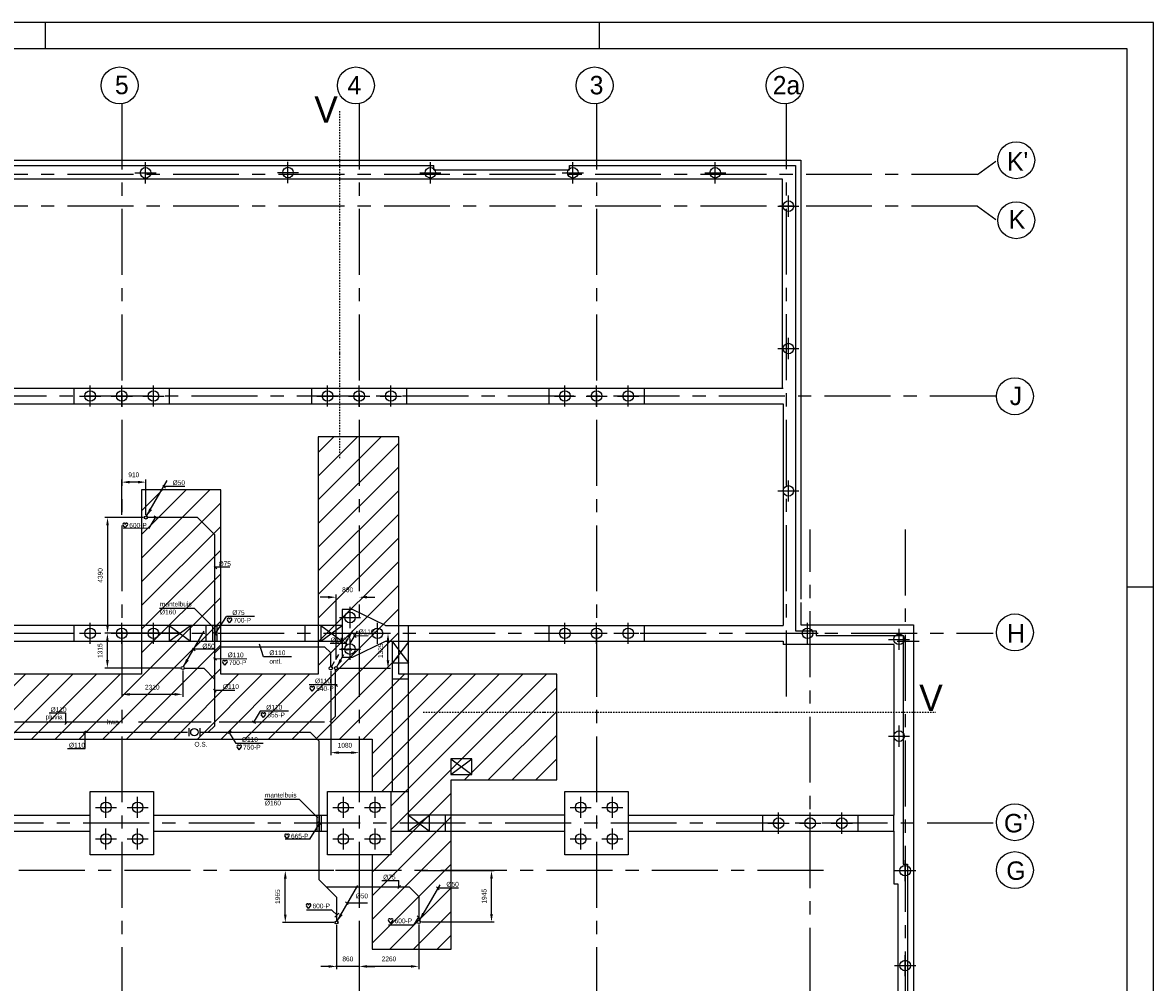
# Model space of a CAD drawing. Extents: x -34830 to 349597, y -3304 to 731056.
# Tile 48 of 48: x 76028 to 118900, y 44397 to 80796. Entities that reach past the tile are written whole.
import ezdxf
from ezdxf.enums import TextEntityAlignment as Align

# ---------------------------------------------------------------- set-up
doc = ezdxf.new("R2010")
doc.units = 0
doc.header["$LTSCALE"] = 100
for name, pattern in [('2322121', [2000, 1000, 1000]), ('2322122', [47, 40, -7]), ('CENTER2', [11.25, 7.5, -1.25, 1.25, -1.25]), ('CENTER4', [5, 3.125, -0.625, 0.625, -0.625]), ('CENTERX2', [40, 25, -5, 5, -5]), ('DASHDOT', [1, 0.5, -0.25, 0, -0.25]), ('DASHED', [19.05, 12.7, -6.35]), ('HIDDEN', [9.525, 6.35, -3.175]), ('LURETOUR', [6, 4, -2])]:
    doc.linetypes.add(name, pattern=pattern)
doc.layers.get('0').update_dxf_attribs({"linetype": 'CONTINUOUS'})
doc.layers.get('DEFPOINTS').update_dxf_attribs({"linetype": 'CONTINUOUS'})
for name, color, linetype in [('00KAD025', 2, 'CONTINUOUS'), ('00KAD070', 5, 'CONTINUOUS'), ('15', 6, 'CONTINUOUS'), ('21', 11, 'CONTINUOUS'), ('5', 7, 'DASHED'), ('BOUW', 8, 'CONTINUOUS'), ('PAAL_CONT', 1, 'CONTINUOUS'), ('PAAL_HART', 7, 'CONTINUOUS'), ('PAAL_TEKST', 2, 'CONTINUOUS'), ('STRAMIEN', 1, 'CENTER2'), ('WL521---', 4, 'CONTINUOUS'), ('WL5233--', 4, 'CONTINUOUS'), ('WL524---', 4, 'CONTINUOUS'), ('WL570---_HARTLIJN', 7, 'CONTINUOUS'), ('WL570---_RETOUR', 3, 'CONTINUOUS'), ('WL740---', 4, 'CONTINUOUS'), ('WM521---', 1, 'CONTINUOUS')]:
    doc.layers.add(name, color=color, linetype=linetype)
doc.styles.add('5MM', font='STRUCT01.shx', dxfattribs={"height": 1000})
doc.styles.add('BURO-018', font='BUROFONT.shx', dxfattribs={"height": 180})
doc.styles.add('VAR', font='STRUCT01.shx')
doc.dimstyles.new('CEES', dxfattribs={"dimscale": 100, "dimtxt": 3, "dimasz": 3, "dimexe": 1, "dimexo": 1, "dimgap": 1.5, "dimtad": 0, "dimdec": 0, "dimzin": 0, "dimtxsty": 'BURO-018', "dimcen": -3, "dimdle": 1.25, "dimclrd": 1, "dimclre": 1, "dimclrt": 1, "dimazin": 3, "dimtfac": 0.75, "dimtdec": 0, "dimtofl": 0, "dimtmove": 0, "dimatfit": 3, "dimtvp": 1.5, "dimtolj": 1, "dimtzin": 0})

# ---------------------------------------------------------------- blocks, each defined once
blk = doc.blocks.new('K-PAAL8')
at = {"layer": 'PAAL_CONT'}
blk.add_circle((0, 0), 0.5, dxfattribs=at)
at = {"layer": 'PAAL_HART'}
for p, q in [((-1, 0), (1, 0)), ((0, -1), (0, 1))]:
    blk.add_line(p, q, dxfattribs=at)
at = {"layer": 'PAAL_TEKST', "style": 'VAR', "flags": 1}
for tag, p in [('AFHAKHOOGTE', (0.4, 0.52)), ('INHEINIVO', (0.4, 0.2)), ('LENGTE', (0.4, -0.11)), ('NUMMER', (0.4, -0.43))]:
    blk.add_attdef(tag, p, '', height=0.2, dxfattribs=at)
blk = doc.blocks.new('LDV3')
at = {"color": 0, "linetype": 'CONTINUOUS'}
for p, q in [((4.5, 7.79), (6.75, 11.69)), ((0.25, 0.43), (2.5, 4.33))]:
    blk.add_line(p, q, dxfattribs=at)
blk.add_lwpolyline([(0.25, 0.43, 0, 1, 0), (1.5, 2.6, 1, 1, 0)], format="xyseb", dxfattribs=at)
blk.add_circle((0, 0), 0.5, dxfattribs=at)
at = {"color": 0, "linetype": 'CONTINUOUS', "style": 'BURO-018'}
blk.add_attdef('LD_TEXT1', text='', height=1.8, dxfattribs=at).set_placement((3.5, 6.06), align=Align.MIDDLE)
blk = doc.blocks.new('LDV3121')
at = {"color": 0, "linetype": 'CONTINUOUS'}
blk.add_line((0.25, 0.43), (6.75, 11.69), dxfattribs=at)
blk.add_lwpolyline([(0.25, 0.43, 0, 1, 0), (1.5, 2.6, 1, 1, 0)], format="xyseb", dxfattribs=at)
blk.add_circle((0, 0), 0.5, dxfattribs=at)
blk = doc.blocks.new('HART')
at = {"color": 1}
for q in [(-40, 52), (40, 52)]:
    blk.add_line((0, 0), q, dxfattribs=at)
for centre, start, end in [((-22, 66), 0, 217.1867), ((22, 66), 322.8133, 180)]:
    blk.add_arc(centre, 22.1, start, end, dxfattribs=at)
blk = doc.blocks.new('*D76')
at = {"layer": 'DEFPOINTS', "color": 0}
for p in [(88788, 46692), (91047, 46692), (88788, 45004)]:
    blk.add_point(p, dxfattribs=at)
at = {"layer": 'WM521---', "color": 1}
for p, q in [((88788, 46592), (88788, 44904)), ((91047, 46592), (91047, 44904)), ((90747, 45004), (89088, 45004))]:
    blk.add_line(p, q, dxfattribs=at)
for points in [[(89088, 45054), (89088, 44954), (88788, 45004)], [(90747, 45054), (90747, 44954), (91047, 45004)]]:
    blk.add_solid(points, dxfattribs=at)
at = {"layer": 'WM521---', "color": 1, "insert": (89918, 45287), "char_height": 180, "attachment_point": 5, "style": 'BURO-018'}
blk.add_mtext('\\A1;2260', dxfattribs=at)
blk = doc.blocks.new('*D77')
at = {"layer": 'DEFPOINTS', "color": 0}
for p in [(87928, 46669), (88788, 46669), (88788, 45004)]:
    blk.add_point(p, dxfattribs=at)
at = {"layer": 'WM521---', "color": 1}
for p, q in [((87928, 46569), (87928, 44904)), ((88788, 46569), (88788, 44904)), ((87628, 45004), (87328, 45004)), ((89088, 45004), (89388, 45004))]:
    blk.add_line(p, q, dxfattribs=at)
for points in [[(87628, 45054), (87628, 44954), (87928, 45004)], [(89088, 45054), (89088, 44954), (88788, 45004)]]:
    blk.add_solid(points, dxfattribs=at)
at = {"layer": 'WM521---', "color": 1, "insert": (88358, 45287), "char_height": 180, "attachment_point": 5, "style": 'BURO-018'}
blk.add_mtext('\\A1;860', dxfattribs=at)
blk = doc.blocks.new('*D78')
at = {"layer": 'DEFPOINTS', "color": 0}
for p in [(91047, 48636), (93805, 48636), (91047, 46692)]:
    blk.add_point(p, dxfattribs=at)
at = {"layer": 'WM521---', "color": 1}
for p, q in [((91147, 48636), (93905, 48636)), ((93805, 46992), (93805, 48336)), ((91147, 46692), (93905, 46692))]:
    blk.add_line(p, q, dxfattribs=at)
for points in [[(93755, 48336), (93855, 48336), (93805, 48636)], [(93755, 46992), (93855, 46992), (93805, 46692)]]:
    blk.add_solid(points, dxfattribs=at)
at = {"layer": 'WM521---', "color": 1, "insert": (93528, 47664), "char_height": 180, "attachment_point": 5, "rotation": 90, "style": 'BURO-018'}
blk.add_mtext('\\A1;1945', dxfattribs=at)
blk = doc.blocks.new('*D79')
at = {"layer": 'DEFPOINTS', "color": 0}
for p in [(85987, 48636), (87928, 48636), (87928, 46669)]:
    blk.add_point(p, dxfattribs=at)
at = {"layer": 'WM521---', "color": 1}
for p, q in [((87828, 48636), (85887, 48636)), ((85987, 46969), (85987, 48336)), ((87828, 46669), (85887, 46669))]:
    blk.add_line(p, q, dxfattribs=at)
for points in [[(85937, 48336), (86037, 48336), (85987, 48636)], [(85937, 46969), (86037, 46969), (85987, 46669)]]:
    blk.add_solid(points, dxfattribs=at)
at = {"layer": 'WM521---', "color": 1, "insert": (85696, 47652), "char_height": 180, "attachment_point": 5, "rotation": 90, "style": 'BURO-018'}
blk.add_mtext('\\A1;1965', dxfattribs=at)
blk = doc.blocks.new('*D80')
at = {"layer": 'DEFPOINTS', "color": 0}
for p in [(80698, 62028), (79247, 57636), (80698, 57636)]:
    blk.add_point(p, dxfattribs=at)
at = {"layer": 'WM521---', "color": 1}
for p, q in [((80598, 62028), (79147, 62028)), ((79247, 61728), (79247, 57936)), ((80598, 57636), (79147, 57636))]:
    blk.add_line(p, q, dxfattribs=at)
for points in [[(79197, 61728), (79297, 61728), (79247, 62028)], [(79197, 57936), (79297, 57936), (79247, 57636)]]:
    blk.add_solid(points, dxfattribs=at)
at = {"layer": 'WM521---', "color": 1, "insert": (78970, 59832), "char_height": 180, "attachment_point": 5, "rotation": 90, "style": 'BURO-018'}
blk.add_mtext('\\A1;4390', dxfattribs=at)
blk = doc.blocks.new('*D81')
at = {"layer": 'DEFPOINTS', "color": 0}
for p in [(79242, 57636), (82098, 57636), (82098, 56320)]:
    blk.add_point(p, dxfattribs=at)
at = {"layer": 'WM521---', "color": 1}
for p, q in [((81998, 57636), (79142, 57636)), ((79242, 56620), (79242, 57336)), ((81998, 56320), (79142, 56320))]:
    blk.add_line(p, q, dxfattribs=at)
for points in [[(79192, 57336), (79292, 57336), (79242, 57636)], [(79192, 56620), (79292, 56620), (79242, 56320)]]:
    blk.add_solid(points, dxfattribs=at)
at = {"layer": 'WM521---', "color": 1, "insert": (78965, 56978), "char_height": 180, "attachment_point": 5, "rotation": 90, "style": 'BURO-018'}
blk.add_mtext('\\A1;1315', dxfattribs=at)
blk = doc.blocks.new('*D114')
at = {"layer": 'DEFPOINTS', "color": 0}
for p in [(87910, 57636), (89880, 57636), (87910, 56312)]:
    blk.add_point(p, dxfattribs=at)
at = {"layer": 'WM521---', "color": 1}
for p, q in [((88010, 57636), (89980, 57636)), ((89880, 56612), (89880, 57336)), ((88010, 56312), (89980, 56312))]:
    blk.add_line(p, q, dxfattribs=at)
for points in [[(89830, 57336), (89930, 57336), (89880, 57636)], [(89830, 56612), (89930, 56612), (89880, 56312)]]:
    blk.add_solid(points, dxfattribs=at)
at = {"layer": 'WM521---', "color": 1, "insert": (89602, 56974), "char_height": 180, "attachment_point": 5, "rotation": 90, "style": 'BURO-018'}
blk.add_mtext('\\A1;1325', dxfattribs=at)
blk = doc.blocks.new('*D82')
at = {"layer": 'DEFPOINTS', "color": 0}
for p in [(79788, 63369), (79788, 62028), (80698, 62028)]:
    blk.add_point(p, dxfattribs=at)
at = {"layer": 'WM521---', "color": 1}
for p, q in [((79788, 62128), (79788, 63469)), ((80698, 62128), (80698, 63469)), ((80398, 63369), (80088, 63369))]:
    blk.add_line(p, q, dxfattribs=at)
for points in [[(80088, 63419), (80088, 63319), (79788, 63369)], [(80398, 63419), (80398, 63319), (80698, 63369)]]:
    blk.add_solid(points, dxfattribs=at)
at = {"layer": 'WM521---', "color": 1, "insert": (80243, 63646), "char_height": 180, "attachment_point": 5, "style": 'BURO-018'}
blk.add_mtext('\\A1;910', dxfattribs=at)
blk = doc.blocks.new('*D83')
at = {"layer": 'DEFPOINTS', "color": 0}
for p in [(79788, 56320), (82098, 56320), (79788, 55321)]:
    blk.add_point(p, dxfattribs=at)
at = {"layer": 'WM521---', "color": 1}
for p, q in [((79788, 56220), (79788, 55221)), ((82098, 56220), (82098, 55221)), ((81798, 55321), (80088, 55321))]:
    blk.add_line(p, q, dxfattribs=at)
for points in [[(80088, 55371), (80088, 55271), (79788, 55321)], [(81798, 55371), (81798, 55271), (82098, 55321)]]:
    blk.add_solid(points, dxfattribs=at)
at = {"layer": 'WM521---', "color": 1, "insert": (80943, 55591), "char_height": 180, "attachment_point": 5, "style": 'BURO-018'}
blk.add_mtext('\\A1;2310', dxfattribs=at)
blk = doc.blocks.new('*D84')
at = {"layer": 'DEFPOINTS', "color": 0}
for p in [(88788, 59005), (88788, 59005), (87910, 56541)]:
    blk.add_point(p, dxfattribs=at)
at = {"layer": 'WM521---', "color": 1}
for p, q in [((87610, 59005), (87310, 59005)), ((87910, 56641), (87910, 59105)), ((89088, 59005), (89388, 59005))]:
    blk.add_line(p, q, dxfattribs=at)
for points in [[(87610, 59055), (87610, 58955), (87910, 59005)], [(89088, 59055), (89088, 58955), (88788, 59005)]]:
    blk.add_solid(points, dxfattribs=at)
at = {"layer": 'WM521---', "color": 1, "insert": (88349, 59284), "char_height": 180, "attachment_point": 5, "style": 'BURO-018'}
blk.add_mtext('\\A1;880', dxfattribs=at)
blk = doc.blocks.new('LDV1123')
at = {"color": 0, "linetype": 'CONTINUOUS'}
for p, q in [((6.75, 11.69), (5.81, 10.07)), ((5.44, 9.42), (4.5, 7.79)), ((1.56, 2.71), (2.5, 4.33)), ((0.25, 0.43), (1.19, 2.06))]:
    blk.add_line(p, q, dxfattribs=at)
blk.add_lwpolyline([(6.75, 11.69, 0, 1, 0), (5.5, 9.53, 1, 1, 0)], format="xyseb", dxfattribs=at)
blk.add_circle((0, 0), 0.5, dxfattribs=at)
at = {"color": 0, "linetype": 'CONTINUOUS', "style": 'BURO-018'}
blk.add_attdef('LD_TEXT1', text='', height=1.8, dxfattribs=at).set_placement((3.5, 6.06), align=Align.MIDDLE)
blk = doc.blocks.new('*D113')
at = {"layer": 'DEFPOINTS', "color": 0}
for p in [(87710, 56312), (88788, 53110), (88788, 53110)]:
    blk.add_point(p, dxfattribs=at)
at = {"layer": 'WM521---', "color": 1}
for p, q in [((87710, 56212), (87710, 53010)), ((88010, 53110), (88488, 53110))]:
    blk.add_line(p, q, dxfattribs=at)
for points in [[(88010, 53160), (88010, 53060), (87710, 53110)], [(88488, 53160), (88488, 53060), (88788, 53110)]]:
    blk.add_solid(points, dxfattribs=at)
at = {"layer": 'WM521---', "color": 1, "insert": (88249, 53390), "char_height": 180, "attachment_point": 5, "style": 'BURO-018'}
blk.add_mtext('\\A1;1080', dxfattribs=at)
blk = doc.blocks.new('LU-1D-K-A0')
at = {"color": 0, "linetype": 'CONTINUOUS'}
for p, q in [((-0.5, 80), (0.5, 80)), ((-0.5, -80), (0.5, -80))]:
    blk.add_line(p, q, dxfattribs=at)
at = {"layer": 'WL570---_HARTLIJN', "linetype": 'CENTER2'}
blk.add_line((-0.5, 0), (0.5, 0), dxfattribs=at)
blk = doc.blocks.new('2322122-7')
at = {"layer": 'WM521---', "color": 0, "style": 'BURO-018'}
blk.add_text('hwa', height=180, dxfattribs=at).set_placement((79448, 54277), align=Align.MIDDLE)

msp = doc.modelspace()

# ---------------------------------------------------------------- hatches: boundary and pattern name
at = {"layer": '15'}
h = msp.add_hatch(dxfattribs=at)
h.set_pattern_fill('ANSI31', color=8, scale=200, style=0)
h.set_pattern_definition([(45, (-108312.03, 9035.6), (-449.0128, 449.0128), [])])
h.paths.add_polyline_path([(90288.8, 65081.7), (87238.1, 65081.7), (87238.1, 56081.7), (83538.1, 56081.7), (83538.1, 63081.7), (80538.1, 63081.7), (80538.1, 56081.7), (61888.1, 56081.7), (61888.1, 47655.6), (61438.1, 47655.6), (61438.1, 45755.6), (58628.1, 45755.6), (58628.1, 38855.6), (64188, 38855.6), (64188, 47655.6), (63688.1, 47655.6), (63688.1, 53625.6), (89279.1, 53625.6), (89279.1, 51635.6), (89988.1, 51635.6), (89988.1, 49235.6), (89279.1, 49235.6), (89279.1, 45655.6), (92279.1, 45655.6), (92279.1, 52081.7), (96279.1, 52081.7), (96279.1, 56081.7), (90288.8, 56081.7)])

# ---------------------------------------------------------------- linework, layer by layer
at = {"color": 2, "linetype": 'CONTINUOUS'}
for p, q in [((82325.4, 54036.8), (82325.4, 53736.8)), ((82752.8, 54036.8), (82752.8, 53736.8))]:
    msp.add_line(p, q, dxfattribs=at)
at = {"layer": '00KAD025', "linetype": 'CONTINUOUS'}
for p, q in [((118900, 80796.5), (-34830.1, 80796.5)), ((76900, 79796.5), (76900, 80796.5)), ((97900, 79796.5), (97900, 80796.5)), ((118900, -3303.5), (118900, 80796.5)), ((117900, 59400), (118900, 59400))]:
    msp.add_line(p, q, dxfattribs=at)
at = {"layer": '00KAD070', "linetype": 'CONTINUOUS'}
for p, q in [((117900, 79796.5), (-33830.1, 79796.5)), ((117900, -2303.5), (117900, 79796.5))]:
    msp.add_line(p, q, dxfattribs=at)
at = {"layer": '15', "color": 8}
for p, q in [((72048.1, 75575.6), (105528.1, 75575.6)), ((105528.1, 75575.6), (105528.1, 58930.8)), ((72248.1, 75375.6), (91613.1, 75375.6)), ((91613.1, 75210.6), (91613.1, 75375.6)), ((91613.1, 75210.6), (96763.1, 75210.6)), ((96763.1, 75210.6), (96763.1, 75375.6)), ((96763.1, 75375.6), (105328.1, 75375.6)), ((105328.1, 75375.6), (105328.1, 57725.6)), ((72748.1, 74875.6), (104828.1, 74875.6)), ((104828.1, 74875.6), (104828.1, 66935.6)), ((72748.1, 66935.6), (104858.1, 66935.6)), ((77988.1, 66335.6), (77988.1, 66935.6)), ((81588.1, 66935.6), (81588.1, 66335.6)), ((86988.1, 66335.6), (86988.1, 66935.6)), ((90588.1, 66935.6), (90588.1, 66335.6)), ((95988.1, 66335.6), (95988.1, 66935.6)), ((99588.1, 66935.6), (99588.1, 66335.6)), ((72748.1, 66335.6), (104858.1, 66335.6)), ((104858.1, 66335.6), (104858.1, 57935.6)), ((105528.1, 58801.8), (105528.1, 57955.6)), ((88538.2, 58535.6), (88138.2, 58535.6)), ((88138.2, 58535.6), (88138.2, 56735.6)), ((89788.1, 57935.6), (88538.2, 58535.6)), ((86738.2, 57335.6), (86738.2, 57935.6)), ((87338.2, 57335.6), (88138.2, 57935.6)), ((87338.2, 57935.6), (88138.2, 57335.6)), ((87338.2, 57935.6), (87338.2, 57335.6)), ((89788.1, 57935.6), (104858.1, 57935.6)), ((90657, 57312.7), (90657, 57935.6)), ((95988.1, 57335.6), (95988.1, 57935.6)), ((99588.1, 57935.6), (99588.1, 57335.6)), ((105528.1, 57955.6), (109808.1, 57955.6)), ((109808.1, 57955.6), (109808.1, 48135.6)), ((105328.1, 57725.6), (106113.1, 57725.6)), ((106113.1, 57725.6), (106113.1, 57555.6)), ((106113.1, 57555.6), (109408.1, 57555.6)), ((109408.1, 57555.6), (109408.1, 48875.6)), ((88538.2, 56735.6), (89788.1, 57335.6)), ((89788.1, 57335.6), (90838.1, 57335.6)), ((90057, 57312.7), (90657, 56512.7)), ((90657, 57312.7), (90057, 56512.7)), ((90057, 51635.6), (90057, 57312.7)), ((90657, 50735.6), (90657, 57312.7)), ((90838.1, 57335.6), (104858.1, 57335.6)), ((104858.1, 57335.6), (104858.1, 57205.6)), ((109058.1, 57205.6), (104858.1, 57205.6)), ((109058.1, 57205.6), (109058.1, 50735.6)), ((109188.1, 57335.6), (110025.5, 57335.6)), ((88138.2, 56735.6), (88538.2, 56735.6)), ((90057, 56512.7), (90657, 56512.7)), ((90057, 55912.7), (90657, 55912.7)), ((92257.1, 52275.6), (93057.1, 52875.6)), ((92257.1, 52875.6), (93057.1, 52275.6)), ((78588.1, 51635.6), (80988.1, 51635.6)), ((78588.1, 49235.6), (78588.1, 51635.6)), ((80988.1, 51635.6), (80988.1, 49235.6)), ((87588.1, 51635.6), (90657, 51635.6)), ((87588.1, 49235.6), (87588.1, 51635.6)), ((96588.1, 51635.6), (98988.1, 51635.6)), ((96588.1, 49235.6), (96588.1, 51635.6)), ((98988.1, 51635.6), (98988.1, 49235.6)), ((72888.1, 50735.6), (78588.1, 50735.6)), ((80988.1, 50735.6), (87588.1, 50735.6)), ((90657, 50135.6), (91457, 50735.6)), ((90657, 50735.6), (91457, 50135.6)), ((96588.1, 50735.6), (90657, 50735.6)), ((90657, 50135.6), (90657, 50735.6)), ((91457, 50135.6), (91457, 50735.6)), ((92057, 50135.6), (92057, 50735.6)), ((98988.1, 50735.6), (109048.1, 50735.6)), ((104088.1, 50135.6), (104088.1, 50735.6)), ((107688.1, 50735.6), (107688.1, 50135.6)), ((109058.1, 50135.6), (109058.1, 50735.6)), ((72888.1, 50135.6), (78588.1, 50135.6)), ((80988.1, 50135.6), (87588.1, 50135.6)), ((89988.1, 50135.6), (96588.1, 50135.6)), ((89988.1, 50135.6), (89988.1, 49235.6)), ((98988.1, 50135.6), (109058.1, 50135.6)), ((109058.1, 50135.6), (109058.1, 48135.6)), ((80988.1, 49235.6), (78588.1, 49235.6)), ((89988.1, 49235.6), (87588.1, 49235.6)), ((98988.1, 49235.6), (96588.1, 49235.6)), ((109408.1, 48875.6), (109578.1, 48875.6)), ((109578.1, 48875.6), (109578.1, 41345.6)), ((109808.1, 49035.6), (109808.1, 49035.6)), ((109058.1, 48135.6), (109208.1, 48135.6)), ((109208.1, 48135.6), (109208.1, 41715.6)), ((109808.1, 48135.6), (109808.1, 41115.6))]:
    msp.add_line(p, q, dxfattribs=at)
msp.add_lwpolyline([(93057.1, 52275.6), (93057.1, 52875.6), (92257.1, 52875.6), (92257.1, 52275.6)], close=True, dxfattribs=at)
at = {"layer": '21', "linetype": 'DASHDOT'}
for p, q in [((88049.1, 64275), (88049.1, 77451.9)), ((91216, 54642.2), (110656.9, 54642.2))]:
    msp.add_line(p, q, dxfattribs=at)
at = {"layer": '5'}
for p, q in [((77988.1, 57335.6), (77988.1, 57935.6)), ((81588.1, 57935.6), (82388.1, 57335.6)), ((81588.1, 57335.6), (82388.1, 57935.6)), ((81588.1, 57935.6), (81588.1, 57335.6)), ((82388.1, 57335.6), (82388.1, 57935.6)), ((82988.1, 57335.6), (82988.1, 57935.6))]:
    msp.add_line(p, q, dxfattribs=at)
at = {"layer": 'BOUW', "linetype": 'CONTINUOUS'}
for p, q in [((88138.2, 57935.6), (57888.1, 57935.6)), ((58638.1, 57335.6), (88138.2, 57335.6))]:
    msp.add_line(p, q, dxfattribs=at)
for points in [[(90288.8, 65081.7), (87238.1, 65081.7), (87238.1, 56081.7), (83538.1, 56081.7), (83538.1, 63081.7), (80538.1, 63081.7), (80538.1, 56081.7), (61888.1, 56081.7)], [(63688.1, 53625.6), (89279.1, 53625.6), (89279.1, 51635.6), (89988.1, 51635.6), (89988.1, 49235.6), (89279.1, 49235.6), (89279.1, 45655.6), (92279.1, 45655.6), (92279.1, 52081.7), (96279.1, 52081.7), (96279.1, 56081.7), (90288.8, 56081.7), (90288.8, 65081.7)]]:
    msp.add_lwpolyline(points, dxfattribs=at)
at = {"layer": 'STRAMIEN', "linetype": 'CENTERX2'}
for p, q in [((112229.6, 75035.9), (112929.6, 75535.6)), ((112229.6, 73835.4), (112929.6, 73335.6)), ((109488.1, 61571.9), (109488.1, 39972.3))]:
    msp.add_line(p, q, dxfattribs=at)
for points in [[(79788.1, 77728.5), (79788.1, 40576.3)], [(88788.1, 77728.5), (88788.1, 39871.6)], [(97788.1, 77728.5), (97788.1, 39871.6)], [(104988.1, 55237.9), (104988.1, 77728.5)], [(112229.3, 75035.6), (68777.6, 75035.6)], [(112229.3, 73835.6), (68777.6, 73835.6)], [(112929.6, 66635.6), (68688.1, 66635.6)], [(105888.1, 39972.3), (105888.1, 61571.9)], [(-28560.4, 57635.6), (112823.4, 57635.6)], [(112823.4, 50435.6), (16785.7, 50435.6)], [(106387.9, 48635.6), (-28560.4, 48635.6)]]:
    msp.add_lwpolyline(points, dxfattribs=at)
at = {"layer": 'STRAMIEN', "linetype": 'CONTINUOUS'}
for centre in [(79703.9, 78413.1), (88662.8, 78413.1), (97714.2, 78413.1), (104917.6, 78413.1), (113700.3, 75577.5), (113700.3, 73301.5), (113649.7, 66625.1), (113649.7, 57670.7), (113649.7, 50470.8), (113649.7, 48655.7)]:
    msp.add_circle(centre, 700, dxfattribs=at)
at = {"layer": 'WL521---', "linetype": '2322122'}
for p, q in [((87674.6, 54276.9), (87891.5, 54493.8)), ((56915.9, 54276.9), (83180.3, 54276.9)), ((83476.5, 54276.9), (87674.6, 54276.9))]:
    msp.add_line(p, q, dxfattribs=at)
at = {"layer": 'WL524---', "color": 4, "linetype": '2322121'}
for p, q in [((80776.5, 62040.8), (82639.3, 62040.8)), ((83312.8, 61367.4), (82639.3, 62040.8)), ((83312.8, 54131.6), (83312.8, 61367.4)), ((82165.3, 56319.8), (82893.3, 56319.8)), ((83312.8, 55888.1), (82893.3, 56319.8)), ((87891.5, 54493.8), (87891.5, 56236.6)), ((83068, 53886.8), (83312.8, 54131.6)), ((57289.4, 53886.8), (82273.1, 53886.8)), ((82773.8, 53886.8), (86927.5, 53886.8)), ((87268.5, 53545.8), (86927.5, 53886.8)), ((87268.5, 48289.1), (87268.5, 53545.8)), ((87938.1, 47619.5), (87268.5, 48289.1)), ((87538.1, 48019.5), (90679.6, 48019.5)), ((91057, 47642), (90679.6, 48019.5)), ((87937.9, 46733), (87938.1, 47619.5)), ((91057.2, 46755.1), (91057, 47642)), ((91054.4, 47584.6), (91061.5, 47581.6))]:
    msp.add_line(p, q, dxfattribs=at)
at = {"layer": 'WL524---', "linetype": '2322121'}
for p, q in [((83544.5, 57127.5), (83312.8, 56895.8)), ((83544.5, 57127.5), (87478.7, 57127.5)), ((87478.7, 57127.5), (87710.4, 56895.8)), ((87710.4, 56373.1), (87710.4, 56895.8))]:
    msp.add_line(p, q, dxfattribs=at)
at = {"layer": 'WL570---_HARTLIJN', "color": 1, "linetype": 'CONTINUOUS'}
for p, q in [((81342.1, 63247.4), (81441.2, 63135.9)), ((82172.8, 63197.9), (81379.3, 63197.9)), ((81011.9, 62097.1), (81123.4, 61997.9)), ((83286.2, 60193), (83385.4, 60081.5)), ((83880.2, 60142.4), (83306.6, 60142.6)), ((83380.2, 57562.1), (83268.6, 57661.3)), ((88578.7, 57586.9), (88677.8, 57475.3)), ((89126.9, 57539.3), (88591.7, 57531.6)), ((82465, 57077.6), (82564.2, 56966.1)), ((83287.4, 57030), (82493.9, 57030)), ((87690.2, 57258), (88322.5, 57261)), ((88214, 57310.6), (88313.2, 57199)), ((83277.5, 56726.1), (83376.7, 56614.6)), ((83263.6, 55517.9), (83362.8, 55406.4)), ((84079.1, 55463.4), (83285.6, 55463.4)), ((87959.9, 55621.6), (87848.3, 55720.8)), ((77029.8, 54615.2), (77656.6, 54615.2)), ((77665.5, 54232.5), (77661.3, 54613.9)), ((77625.8, 54179), (77725, 54290.6)), ((84853.2, 54212.1), (84741.7, 54311.3)), ((78335.1, 53820.5), (78434.3, 53932.1)), ((78403.6, 53266.7), (78396.3, 53931)), ((83931.3, 53940.6), (83819.7, 53841.4)), ((77729.7, 53266.7), (78403.6, 53266.7)), ((87221.8, 50489.7), (87333.3, 50390.5)), ((89641.8, 48263), (90291.8, 48263)), ((90254.8, 47962.5), (90354, 48074.1)), ((90294.5, 48016), (90291.8, 48263)), ((91723.4, 48017.4), (91822.6, 47905.9)), ((92554.1, 47967.9), (91760.6, 47967.9)), ((88272.2, 47457.1), (88371.4, 47345.6)), ((89102.9, 47407.5), (88309.4, 47407.5)), ((87869.7, 46867.4), (88012.9, 47028.6)), ((90982.2, 46924.6), (91093.7, 46825.4))]:
    msp.add_line(p, q, dxfattribs=at)
at = {"layer": 'WL570---_RETOUR', "color": 1}
for p, q in [((81215.6, 58594.2), (82535.3, 58594.2)), ((82535.3, 58594.2), (83245.1, 57884.9)), ((85193.2, 51350), (86512.8, 51350)), ((86512.8, 51350), (87222.7, 50640.6))]:
    msp.add_line(p, q, dxfattribs=at)
at = {"layer": 'WL740---', "color": 2}
msp.add_circle((82539.1, 53886.8), 139.2, dxfattribs=at)
at = {"layer": 'WM521---'}
for p, q in [((80820.4, 61617.6), (81093.1, 62071.9)), ((80821.5, 61613.5), (79844.8, 61617.6)), ((83749, 58276.6), (83299, 57587.3)), ((84817, 58270.1), (83753, 58274.3)), ((85159.6, 56749.9), (85006.1, 57228.7)), ((84530.4, 56660.8), (83275.8, 56669.8)), ((86223.6, 56745.8), (85159.6, 56749.9)), ((87951.7, 55676.9), (86887.7, 55681.1)), ((85038.6, 54681.2), (84772.1, 54237.3)), ((86102.6, 54677), (85038.6, 54681.2)), ((84122.8, 53461.1), (83850.1, 53915.4)), ((85152.3, 53456.9), (84122.8, 53461.1)), ((86919.5, 49825.7), (87303, 50464.5)), ((86919.5, 49825.7), (85978.3, 49829.7)), ((87750.8, 47130.5), (86793, 47134.5)), ((87750.8, 47134.3), (87950.9, 46948)), ((90863.2, 46566), (91063.3, 46899.4)), ((90863.2, 46566), (89905.4, 46570.1)), ((88788.1, 45003.6), (87889.1, 45003.6))]:
    msp.add_line(p, q, dxfattribs=at)

# ---------------------------------------------------------------- block references
at = {"color": 7, "linetype": 'HIDDEN', "xscale": 400, "yscale": 400, "zscale": 400}
for p in [(78588.1, 57635.6), (79788.1, 57635.6), (80988.1, 57635.6)]:
    msp.add_blockref('K-PAAL8', p, dxfattribs=at)
at = {"layer": '15', "color": 8, "xscale": 400, "yscale": 400, "zscale": 400}
for p in [(80688.2, 75099), (86088.1, 75110.6), (91488.1, 75101), (96888.1, 75101), (102288.1, 75101), (105063.1, 73835.6), (105063.1, 68435.6), (78588.1, 66635.6), (79788.1, 66635.6), (80988.1, 66635.6), (87588.1, 66635.6), (88788.1, 66635.6), (89988.1, 66635.6), (96588.1, 66635.6), (97788.1, 66635.6), (98988.1, 66635.6), (105063.1, 63035.6), (88441.7, 58235.6), (89481, 57635.6), (96588.1, 57635.6), (97788.1, 57635.6), (98988.1, 57635.6), (105788.1, 57635.6), (109258.1, 57405.6), (88441.7, 57035.6), (109258.1, 53735.6), (79188.1, 51035.6), (80388.1, 51035.6), (88188.1, 51035.6), (89388.1, 51035.6), (97188.1, 51035.6), (98388.1, 51035.6), (104688.1, 50435.6), (105888.1, 50435.6), (107088.1, 50435.6), (79188.1, 49835.6), (80388.1, 49835.6), (88188.1, 49835.6), (89388.1, 49835.6), (97188.1, 49835.6), (98388.1, 49835.6), (109488.1, 48635.6), (109488.1, 45035.6)]:
    msp.add_blockref('K-PAAL8', p, dxfattribs=at)
at = {"layer": 'WL521---', "color": 2}
ref = msp.add_blockref('LDV3', (87910.4, 56312.4), dxfattribs=dict(at, xscale=120, yscale=120, zscale=120))
ref.add_attrib('LD_TEXT1', 'hwa', dxfattribs={"layer": '0', "color": 1, "linetype": 'CONTINUOUS', "height": 144, "style": 'BURO-018'}).set_placement((88330.4, 57039.8), align=Align.MIDDLE)
at = {"layer": 'WL5233--', "color": 2}
ref = msp.add_blockref('LDV1123', (87710.4, 56312.4), dxfattribs=dict(at, xscale=121.5, yscale=121.5, zscale=121.5))
ref.add_attrib('LD_TEXT1', 'o', dxfattribs={"layer": '0', "color": 1, "linetype": 'CONTINUOUS', "height": 145.8, "style": 'BURO-018'}).set_placement((88135.7, 57048.9), align=Align.MIDDLE)
at = {"layer": 'WL524---', "color": 2, "xscale": 120, "yscale": 120, "zscale": 120}
for p in [(80698.3, 62027.6), (82098.4, 56320.1), (87928.4, 46669.2), (91047.3, 46691.7)]:
    msp.add_blockref('LDV3121', p, dxfattribs=at)
at = {"layer": 'WL570---_RETOUR', "linetype": 'LURETOUR', "xscale": 600.0000131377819, "rotation": 270}
for p in [(83312.8, 57635.6), (87268.5, 50435.6)]:
    msp.add_blockref('LU-1D-K-A0', p, dxfattribs=at)
at = {"layer": 'WM521---'}
msp.add_blockref('2322122-7', (0, 0), dxfattribs=at)
at = {"layer": 'WM521---', "xscale": 2.052, "yscale": 2.052, "zscale": 2.052}
for p in [(79921.3, 61632.8), (83874.7, 58032.5), (83699.2, 56427.2), (87009.3, 55439.3), (85160.2, 54439.4), (84238.2, 53219.3), (86054.8, 49844.8), (86869.5, 47196.6), (89982, 46632.2)]:
    msp.add_blockref('HART', p, dxfattribs=at)

# ---------------------------------------------------------------- texts
at = {"layer": '21', "style": '5MM'}
for p in [(87086.2, 77002.3), (110021.8, 54685.9)]:
    msp.add_text('V', height=1000, dxfattribs=at).set_placement(p)
at = {"layer": 'STRAMIEN', "linetype": 'CONTINUOUS', "style": '5MM'}
for s, p in [('5', (79788.1, 78425.9)), ('4', (88606.5, 78425.9)), ('3', (97788.1, 78425.9)), ('2a', (104988.1, 78425.9)), ("K'", (113752.5, 75535.6)), ('K', (113727.2, 73335.6)), ('J', (113687.5, 66635.6)), ('H', (113692.3, 57635.6)), ("G'", (113687.5, 50435.6)), ('G', (113687.5, 48635.6))]:
    msp.add_text(s, height=700, dxfattribs=at).set_placement(p, align=Align.MIDDLE)
at = {"layer": 'WL570---_HARTLIJN', "color": 1, "linetype": 'CENTER4', "style": 'BURO-018'}
for s, p in [('%%c50', (81714, 63259.8)), ('%%c75', (83455.8, 60184.6)), ('%%c75', (83977.1, 58332.5)), ('%%c110', (87705.8, 57295.7)), ('%%c110', (88761.7, 57601.3)), ('%%c50', (82844.4, 57060.6)), ('%%c110', (83801.6, 56727.2)), ('ontl.', (85383.7, 56482.6)), ('%%c110', (85383.7, 56808.2)), ('%%c110', (87111.8, 55739.3)), ('%%c110', (83620.4, 55525.4)), ('%%c110', (85262.6, 54739.4)), ('pluvia', (76895.5, 54375.4)), ('%%c110', (77085.5, 54651.5)), ('%%c110', (84340.6, 53519.3)), ('%%c110', (77785.5, 53303)), ('%%c75', (89697.5, 48299.3)), ('%%c50', (92095.4, 48029.8)), ('%%c50', (88653.9, 47585.9))]:
    msp.add_text(s, height=180, dxfattribs=at).set_placement(p)
at = {"layer": 'WL570---_RETOUR', "color": 1, "style": 'BURO-018'}
for s, p in [('mantelbuis', (81235.6, 58654.2)), ('%%C160', (81235.6, 58354.2)), ('mantelbuis', (85213.2, 51409.9)), ('%%C160', (85213.2, 51109.9))]:
    msp.add_text(s, height=180, dxfattribs=at).set_placement(p)
at = {"layer": 'WL740---', "color": 1, "style": 'BURO-018'}
msp.add_text('O.S.', height=180, dxfattribs=at).set_placement((82541.6, 53339))
at = {"layer": 'WM521---', "color": 1, "style": 'BURO-018'}
for s, p in [('600-P', (80070.4, 61641.2)), ('700-P', (84023.8, 58040.9)), ('700-P', (83848.3, 56435.6)), ('540-P', (87158.4, 55447.7)), ('555-P', (85309.3, 54447.8)), ('750-P', (84387.3, 53227.7)), ('665-P', (86203.9, 49853.2)), ('600-P', (87018.6, 47205)), ('600-P', (90131, 46640.6))]:
    msp.add_text(s, height=180, dxfattribs=at).set_placement(p)

# ---------------------------------------------------------------- dimensions: what is measured, and where the dimension line sits
at = {"layer": 'WM521---'}
for base, p1, p2, picture, middle in [((79788.1, 63369.3), (80698.3, 62027.6), (79788.1, 62027.6), '*D82', (80243.2, 63646.3)), ((79788.1, 55320.7), (82098.4, 56320.1), (79788.1, 56320.1), '*D83', (80943.3, 55590.8)), ((88788.1, 45003.6), (87928.4, 46669.2), (88788.1, 46669.2), '*D77', (88358.3, 45287.4))]:
    dim = msp.add_linear_dim(base=base, p1=p1, p2=p2, dimstyle='CEES', override={"dimscale": 100}, dxfattribs=at)
    dim.commit()
    dim.dimension.update_dxf_attribs({"geometry": picture, "text_midpoint": middle})
for base, p1, p2, text, picture, middle in [((79246.9, 57635.6), (80698.3, 62027.6), (80698.3, 57635.6), '4390', '*D80', (78970, 59831.6)), ((79242.3, 57635.6), (82098.4, 56320.1), (82098.4, 57635.6), '1315', '*D81', (78965.1, 56977.9)), ((89879.7, 57635.6), (87910.4, 56312.4), (87910.4, 57635.6), '1325', '*D114', (89602.5, 56974)), ((85987.5, 48635.6), (87928.4, 46669.2), (87928.4, 48635.6), '1965', '*D79', (85696.4, 47652.4)), ((93805.3, 48635.6), (91047.3, 46691.7), (91047.3, 48635.6), '1945', '*D78', (93528, 47663.7))]:
    dim = msp.add_linear_dim(base=base, p1=p1, p2=p2, angle=90, text=text, dimstyle='CEES', override={"dimscale": 100}, dxfattribs=at)
    dim.commit()
    dim.dimension.update_dxf_attribs({"geometry": picture, "text_midpoint": middle})
for base, p1, p2, text, picture, middle in [((88788.1, 59004.8), (87910.4, 56540.9), (88788.1, 59004.8), '880', '*D84', (88349.3, 59284.1)), ((88788.1, 53110.3), (87710.4, 56312.4), (88788.1, 53110.3), '1080', '*D113', (88249.3, 53389.6)), ((88788.1, 45003.6), (91047.3, 46691.7), (88788.1, 46691.7), '2260', '*D76', (89917.7, 45287.4))]:
    dim = msp.add_linear_dim(base=base, p1=p1, p2=p2, text=text, dimstyle='CEES', override={"dimscale": 100}, dxfattribs=at)
    dim.commit()
    dim.dimension.update_dxf_attribs({"geometry": picture, "text_midpoint": middle})

doc.saveas('drawing.dxf')
